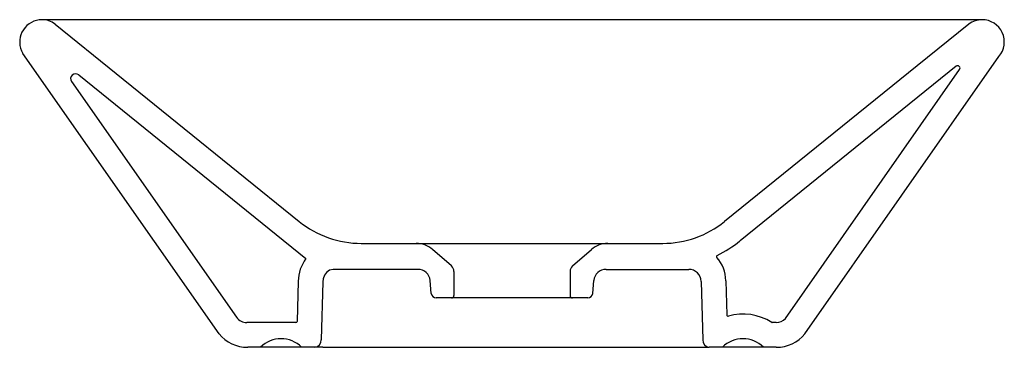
# Model space of a CAD drawing. Header units: millimetres. Extents: x 854.271 to 854.669, y 964.044 to 964.177.
import ezdxf

# ---------------------------------------------------------------- set-up
doc = ezdxf.new("R2010")
doc.units = ezdxf.units.MM
doc.layers.add('SANINDUSA', color=3, linetype='Continuous')

msp = doc.modelspace()

# ---------------------------------------------------------------- linework, layer by layer
at = {"layer": 'SANINDUSA', "linetype": 'Continuous'}
for p, q in [((854.6601666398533, 964.1766509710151), (854.2796571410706, 964.1766509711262)), ((854.4089295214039, 964.0862541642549), (854.4311779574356, 964.0862541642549)), ((854.4311779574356, 964.0862541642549), (854.5086630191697, 964.0862541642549)), ((854.5086630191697, 964.0862541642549), (854.5309114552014, 964.0862541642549)), ((854.5086630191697, 964.0862541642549), (854.5218224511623, 964.0862541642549)), ((854.4318287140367, 964.0757541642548), (854.3975727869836, 964.0757541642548)), ((854.3833698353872, 964.0709693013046), (854.382912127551, 964.0547400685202)), ((854.393335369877, 964.0706873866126), (854.3926756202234, 964.0472942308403)), ((854.3824123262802, 964.0542541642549), (854.3625612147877, 964.0542541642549)), ((854.5768923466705, 964.0542541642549), (854.575276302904, 964.0542541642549)), ((854.3901331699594, 964.0442541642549), (854.3629486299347, 964.0442541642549)), ((854.3933592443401, 964.0442541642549), (854.3901331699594, 964.0442541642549)), ((854.3933592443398, 964.0442541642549), (854.4011504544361, 964.0442541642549)), ((854.4011504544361, 964.0442541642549), (854.4394159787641, 964.0442541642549)), ((854.4394204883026, 964.0442541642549), (854.4474204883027, 964.0442541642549)), ((854.4474204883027, 964.0442541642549), (854.4924204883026, 964.0442541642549)), ((854.4924204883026, 964.0442541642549), (854.500451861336, 964.0442541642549)), ((854.5004563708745, 964.0442541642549), (854.538629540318, 964.0442541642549)), ((854.538629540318, 964.0442541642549), (854.5496468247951, 964.0442541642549)), ((854.5550776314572, 964.0442541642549), (854.5496468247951, 964.0442541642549)), ((854.5716976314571, 964.0442541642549), (854.5552526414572, 964.0442541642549)), ((854.5768923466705, 964.0442541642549), (854.5716976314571, 964.0442541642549))]:
    msp.add_line(p, q, dxfattribs=at)
at = {"layer": 'SANINDUSA'}
for p, q in [((854.2849930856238, 964.1748862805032), (854.3838060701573, 964.095128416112)), ((854.6548174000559, 964.1748862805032), (854.6338475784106, 964.1579551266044)), ((854.3513546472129, 964.0497368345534), (854.2719503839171, 964.1630623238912)), ((854.5884863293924, 964.0497368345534), (854.667016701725, 964.1618151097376)), ((854.6338475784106, 964.1579551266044), (854.5559304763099, 964.0950444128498)), ((854.6496307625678, 964.1578459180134), (854.5622124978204, 964.0872639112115)), ((854.5805739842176, 964.0558710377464), (854.6510779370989, 964.1564940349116)), ((854.2916366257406, 964.1516323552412), (854.3584682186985, 964.0563823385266)), ((854.2945299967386, 964.1543373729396), (854.3865240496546, 964.0800834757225)), ((854.4453886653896, 964.077151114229), (854.4377385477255, 964.083801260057)), ((854.4944523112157, 964.077151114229), (854.5021024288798, 964.083801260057)), ((854.4464204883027, 964.0748552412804), (854.4464204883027, 964.0652084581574)), ((854.4934204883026, 964.0748869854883), (854.4934204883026, 964.0652084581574)), ((854.5080122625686, 964.0757541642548), (854.5414712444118, 964.0757541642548)), ((854.4372607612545, 964.0660341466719), (854.4368096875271, 964.0711899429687)), ((854.5025802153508, 964.0660341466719), (854.5030312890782, 964.0711899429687)), ((854.5464692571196, 964.0708951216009), (854.5471348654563, 964.0472942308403)), ((854.556465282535, 964.071177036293), (854.5568552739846, 964.0573488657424)), ((854.4454204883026, 964.0642084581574), (854.4392531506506, 964.0642084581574)), ((854.4944204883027, 964.0642084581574), (854.4454204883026, 964.0642084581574)), ((854.5005878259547, 964.0642084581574), (854.4944204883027, 964.0642084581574))]:
    msp.add_line(p, q, dxfattribs=at)
at = {"layer": 'SANINDUSA', "linetype": 'Continuous', "flags": 128}
msp.add_lwpolyline([(854.3975727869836, 964.0757541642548), (854.3960922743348, 964.0754237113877), (854.3948672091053, 964.0745463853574), (854.3940245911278, 964.073378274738), (854.3934975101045, 964.0719533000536), (854.393335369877, 964.0706873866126)], dxfattribs=at)
at = {"layer": 'SANINDUSA', "linetype": 'Continuous'}
for centre, radius, start, end in [((854.279657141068, 964.1676509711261), 0.009000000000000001, 89.99999998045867, 203.1729848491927), ((854.660169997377, 964.1676509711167), 0.009000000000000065, 90.01507588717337, 126.4936031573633), ((854.6601652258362, 964.1676509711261), 0.009000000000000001, 319.5767370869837, 90.00000001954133), ((854.3987097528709, 964.0707633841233), 0.01534129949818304, 142.589859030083, 179.230929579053), ((854.5633876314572, 964.0359441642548), 0.02175211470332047, 57.70547790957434, 105.7297548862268), ((854.575276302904, 964.0547541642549), 0.0005, 237.7054779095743, 270), ((854.3764533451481, 964.0359441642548), 0.01175211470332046, 45, 135), ((854.3897939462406, 964.047121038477), 0.002886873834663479, 276.7481629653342, 3.439413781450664), ((854.5499590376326, 964.0470699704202), 0.002833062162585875, 175.4598128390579, 263.6729641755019), ((854.5633876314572, 964.0359441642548), 0.01175211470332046, 45, 135)]:
    msp.add_arc(centre, radius, start, end, dxfattribs=at)
at = {"layer": 'SANINDUSA'}
for centre, radius, start, end in [((854.2797584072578, 964.1680076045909), 0.008643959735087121, 52.72883355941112, 90.67124998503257), ((854.2777201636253, 964.1668645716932), 0.006909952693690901, 203.4985513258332, 213.3846257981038), ((854.2932738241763, 964.1527810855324), 0.002, 51.09092746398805, 215.0551850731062), ((854.6502589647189, 964.1570678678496), 0.001, 324.9820569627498, 128.9176047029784), ((854.4089295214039, 964.1262541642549), 0.04, 231.090927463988, 270), ((854.5309114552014, 964.1262541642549), 0.04, 270, 308.7170984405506), ((854.5309114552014, 964.1262541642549), 0.05, 296.1510696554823, 308.7170984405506), ((854.4311779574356, 964.0762541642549), 0.01, 48.99999999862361, 90), ((854.5086630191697, 964.0762541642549), 0.01, 90, 131.0000000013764), ((854.5531687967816, 964.080923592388), 0.0005, 116.1510696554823, 221.002513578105), ((854.5414712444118, 964.0707541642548), 0.015, 1.615466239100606, 41.00251357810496), ((854.4318287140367, 964.0707541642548), 0.005, 5.000000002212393, 90), ((854.4434204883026, 964.0748869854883), 0.003, 0, 48.99999999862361), ((854.4964204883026, 964.0748869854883), 0.003, 131.0000000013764, 180), ((854.5080122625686, 964.0707541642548), 0.005, 90, 174.9999999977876), ((854.5414712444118, 964.0707541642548), 0.005, 1.615466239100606, 90), ((854.4392531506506, 964.0662084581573), 0.002, 185.0000000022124, 270), ((854.4454204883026, 964.0652084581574), 0.0009999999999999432, 270, 0), ((854.4944204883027, 964.0652084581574), 0.0009999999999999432, 180, 270), ((854.5005878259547, 964.0662084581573), 0.002, 270, 354.9999999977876), ((854.3625612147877, 964.0592541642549), 0.005, 215.0551850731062, 270), ((854.5573550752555, 964.057362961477), 0.0005, 181.6154662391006, 285.7297548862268), ((854.5768923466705, 964.0592541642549), 0.005, 270, 317.4195082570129), ((854.3824123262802, 964.0547541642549), 0.0005, 270, 358.3845337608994), ((854.3629486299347, 964.0592541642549), 0.015, 219.3820686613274, 270), ((854.5768923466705, 964.0592541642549), 0.015, 270, 320.6179313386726)]:
    msp.add_arc(centre, radius, start, end, dxfattribs=at)

doc.saveas('drawing.dxf')
